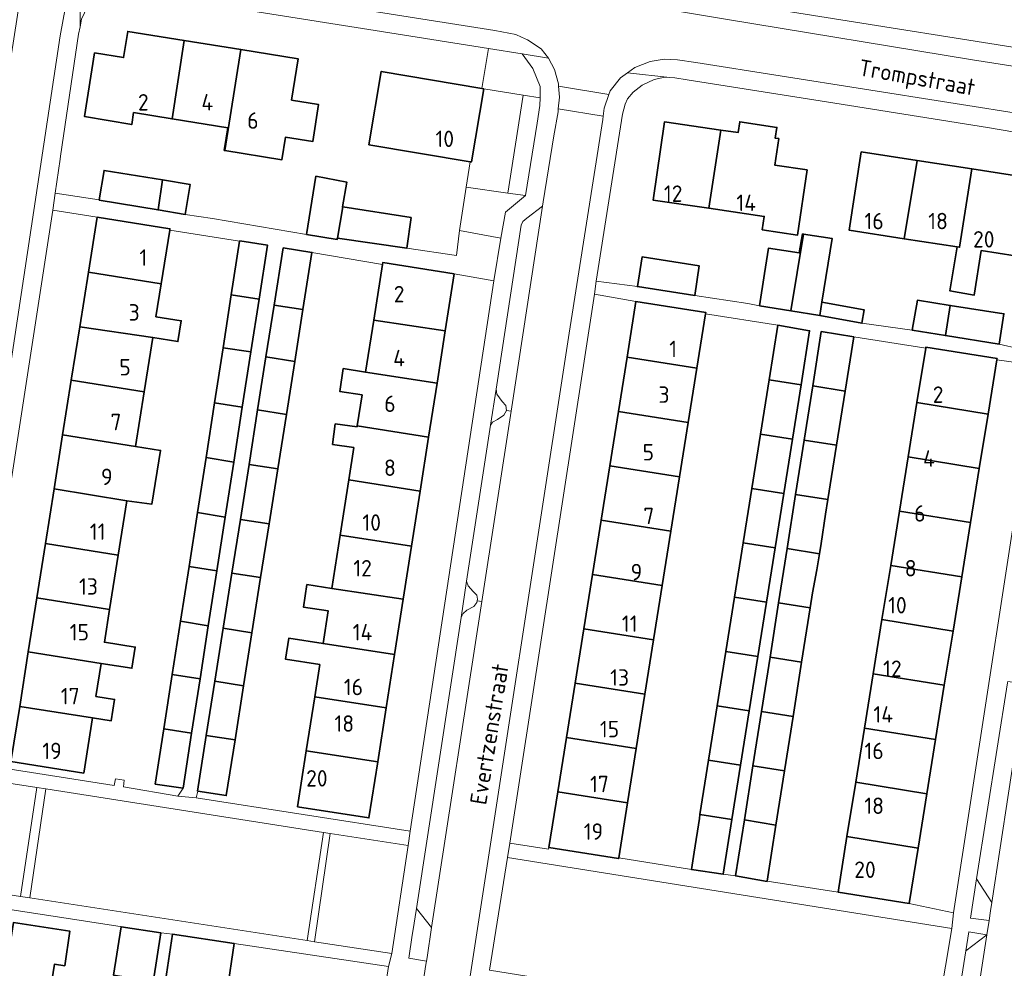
# Model space of a CAD drawing. Header units: metres. Extents: x 248443 to 248952, y 478751 to 479355.
# Tile 4 of 7: x 248540 to 248648, y 479051 to 479155. Entities that reach past the tile are written whole.
import ezdxf
from ezdxf.enums import TextEntityAlignment as Align

# ---------------------------------------------------------------- set-up
doc = ezdxf.new("R2010")
doc.units = ezdxf.units.M
for name, color, linetype, lineweight in [('B-XX-GR-GROENVOORZIENING-GV', 80, 'Continuous', 18), ('B-XX-OG-BEBOUWING-GV', 7, 'Continuous', 35), ('B-XX-OG-BEBOUWING-T18', 10, 'Continuous', 18), ('B-XX-OG-TERREIN_ERF-GV', 7, 'Continuous', 18), ('B-XX-OG-TOPOGRAFIE-T18', 10, 'Continuous', 18), ('B-XX-VH-ONVERHARD-GV', 252, 'Continuous', 18), ('B-XX-VH-VERHARDING_OPEN-GV', 252, 'Continuous', 18)]:
    doc.layers.add(name, color=color, linetype=linetype, lineweight=lineweight)
doc.styles.add('NLCS-ISO-M-T18', font='NLCS-ISO.ttf', dxfattribs={"height": 1.8})

msp = doc.modelspace()

# ---------------------------------------------------------------- linework, layer by layer
at = {"layer": 'B-XX-GR-GROENVOORZIENING-GV'}
for points in [[(248591.8, 479151.889), (248591.052, 479147.514), (248591.266, 479147.478), (248595.587, 479146.783), (248597.425, 479146.487), (248597.444, 479147.711), (248596.644, 479149.711), (248595.489, 479151.3)], [(248595.587, 479146.783), (248591.266, 479147.478), (248589.914, 479139.467), (248589.795, 479139.487), (248589.359, 479136.72), (248593.89, 479136.068)], [(248597.425, 479146.487), (248595.587, 479146.783), (248593.89, 479136.068), (248595.833, 479135.789), (248597.1, 479143.711), (248597.411, 479145.633)], [(248595.833, 479135.789), (248593.89, 479136.068), (248589.359, 479136.72), (248588.611, 479131.978), (248593.133, 479131.144), (248593.633, 479133.989)], [(248592.611, 479114.588), (248592, 479110.644), (248592.233, 479110.989), (248592.767, 479111.289), (248593.467, 479111.744), (248593.744, 479112.267), (248593.667, 479112.8), (248593.289, 479113.244), (248592.711, 479114.033)], [(248590.549, 479091.425), (248590.589, 479091.611), (248590.5, 479092.033), (248590.111, 479092.433), (248589.544, 479093.067), (248589.389, 479093.589), (248588.78, 479089.616), (248589.011, 479090.044), (248589.433, 479090.389), (248590.167, 479090.8), (248590.511, 479091.244)], [(248532.667, 479060.3), (248540.563, 479059.081), (248542.338, 479070.989), (248534.522, 479072.211)], [(248572.75, 479054.113), (248581.189, 479052.811), (248583, 479064.633), (248574.469, 479065.967)], [(248591.911, 479051.011), (248640.422, 479043.189), (248642.5, 479055.567), (248593.866, 479063.339)], [(248646.874, 479058.416), (248645.222, 479060.989), (248644.556, 479056.689), (248646.578, 479056.422), (248646.733, 479057.489)], [(248644.03, 479053.124), (248646.341, 479054.876), (248644.356, 479055.211)]]:
    msp.add_lwpolyline(points, close=True, dxfattribs=at)
at = {"layer": 'B-XX-OG-BEBOUWING-GV'}
for points in [[(248558.469, 479152.766), (248552.299, 479153.76), (248551.836, 479150.89), (248548.667, 479151.411), (248547.567, 479144.433), (248552.733, 479143.567), (248552.929, 479144.866), (248557.147, 479144.187)], [(248564.684, 479151.764), (248558.469, 479152.766), (248557.147, 479144.187), (248563.254, 479143.203), (248562.857, 479140.735), (248562.928, 479140.724)], [(248562.928, 479140.724), (248569.175, 479139.717), (248569.573, 479142.185), (248572.542, 479141.707), (248573.194, 479145.756), (248570.226, 479146.234), (248570.954, 479150.754), (248564.684, 479151.764)], [(248591.266, 479147.478), (248591.052, 479147.514), (248580.047, 479149.37), (248578.695, 479141.359), (248589.795, 479139.487), (248589.914, 479139.467)], [(248617.227, 479142.954), (248611.057, 479143.862), (248609.797, 479135.301), (248615.907, 479134.402)], [(248617.227, 479142.954), (248615.907, 479134.402), (248621.972, 479133.509), (248621.755, 479132.039), (248625.614, 479131.472), (248626.661, 479138.595), (248623.139, 479139.113), (248623.567, 479142.022), (248623.164, 479142.081), (248623.359, 479143.254), (248619.295, 479143.875), (248619.102, 479142.678)], [(248637.274, 479131.067), (248638.717, 479139.622), (248632.595, 479140.563), (248631.276, 479131.989)], [(248638.717, 479139.622), (248637.274, 479131.067), (248643.098, 479130.171), (248643.349, 479130.132), (248644.714, 479138.699)], [(248556.116, 479137.496), (248549.711, 479138.544), (248549.18, 479135.311), (248549.178, 479135.3), (248555.612, 479134.221)], [(248644.714, 479138.699), (248643.349, 479130.132), (248643.098, 479130.171), (248642.3, 479125.344), (248644.967, 479124.889), (248645.718, 479129.768), (248649.428, 479129.198), (248650.746, 479137.772)], [(248556.116, 479137.496), (248555.612, 479134.221), (248558.589, 479133.722), (248559.111, 479136.767), (248559.144, 479137)], [(248575.254, 479131.108), (248575.828, 479134.54), (248575.8, 479134.544), (248576.277, 479137.267), (248572.9, 479137.9), (248571.878, 479131.544), (248575.233, 479130.989), (248575.233, 479131.111)], [(248575.828, 479134.54), (248575.254, 479131.108), (248582.844, 479130.022), (248582.846, 479130.033), (248583.311, 479133.378)], [(248548.943, 479133.421), (248547.99, 479127.398), (248555.96, 479126.133), (248556.891, 479132.014), (248556.914, 479132.161)], [(248621.467, 479123.733), (248621.467, 479123.722), (248624.886, 479123.166), (248626.251, 479131.576), (248626.167, 479131.589), (248625.8, 479129.511), (248622.444, 479130.044), (248622.011, 479127.244)], [(248628.044, 479122.667), (248628.289, 479124.122), (248629.4, 479131.1), (248626.251, 479131.576), (248624.886, 479123.166), (248628.042, 479122.653)], [(248563.635, 479124.915), (248566.676, 479124.433), (248567.597, 479130.358), (248564.555, 479130.83), (248564.548, 479130.782)], [(248571.475, 479123.314), (248572.462, 479129.572), (248569.312, 479130.068), (248568.321, 479123.786)], [(248588.031, 479127.234), (248580.215, 479128.457), (248580.183, 479128.254), (248579.228, 479122.156), (248587.052, 479120.986)], [(248614.37, 479124.867), (248614.844, 479128.1), (248608.6, 479129.067), (248608.089, 479125.833), (248614.367, 479124.844)], [(248555.96, 479126.133), (248547.99, 479127.398), (248547.043, 479121.413), (248555.029, 479120.25), (248557.794, 479119.812), (248558.154, 479122.085), (248555.389, 479122.523)], [(248566.676, 479124.433), (248563.635, 479124.915), (248562.735, 479119.127), (248565.782, 479118.683)], [(248615.536, 479122.838), (248615.56, 479122.991), (248607.928, 479124.208), (248606.956, 479118.112), (248614.587, 479116.895)], [(248628.289, 479124.122), (248628.044, 479122.667), (248632.669, 479121.822), (248632.911, 479123.267)], [(248641.806, 479120.457), (248642.334, 479123.767), (248638.733, 479124.333), (248638.167, 479121.044)], [(248570.58, 479117.642), (248571.475, 479123.314), (248568.321, 479123.786), (248567.428, 479118.125)], [(248642.334, 479123.767), (248641.806, 479120.457), (248647.678, 479119.511), (248647.68, 479119.522), (248648.2, 479122.844)], [(248587.052, 479120.986), (248579.228, 479122.156), (248578.335, 479116.455), (248586.154, 479115.258)], [(248555.029, 479120.25), (248547.043, 479121.413), (248546.12, 479115.581), (248554.09, 479114.318)], [(248622.498, 479115.633), (248626.002, 479115.074), (248626.944, 479121), (248623.444, 479121.589)], [(248631.767, 479120.333), (248628.211, 479120.9), (248627.277, 479114.965), (248630.826, 479114.392)], [(248562.735, 479119.127), (248561.797, 479113.097), (248564.838, 479112.615), (248565.782, 479118.683)], [(248638.693, 479113.123), (248646.472, 479111.868), (248647.432, 479117.817), (248647.454, 479117.953), (248639.675, 479119.208), (248639.655, 479119.082)], [(248569.665, 479111.842), (248570.58, 479117.642), (248567.428, 479118.125), (248566.517, 479112.347)], [(248606.956, 479118.112), (248606.007, 479112.165), (248613.639, 479110.947), (248614.587, 479116.895)], [(248577.945, 479113.964), (248577.417, 479110.6), (248585.228, 479109.347), (248586.154, 479115.258), (248578.335, 479116.455), (248575.891, 479116.842), (248575.497, 479114.352)], [(248546.12, 479115.581), (248545.171, 479109.585), (248553.141, 479108.323), (248554.09, 479114.318)], [(248622.498, 479115.633), (248621.553, 479109.684), (248625.057, 479109.125), (248626.002, 479115.074)], [(248626.342, 479109.024), (248629.885, 479108.452), (248630.826, 479114.392), (248627.277, 479114.965)], [(248560.865, 479107.1), (248563.905, 479106.619), (248564.838, 479112.615), (248561.797, 479113.097)], [(248568.723, 479105.868), (248569.665, 479111.842), (248566.517, 479112.347), (248565.572, 479106.358)], [(248612.69, 479104.999), (248613.639, 479110.947), (248606.007, 479112.165), (248605.058, 479106.217)], [(248645.514, 479105.931), (248646.472, 479111.868), (248638.693, 479113.123), (248637.735, 479107.186)], [(248577.044, 479108.22), (248576.486, 479104.66), (248584.303, 479103.445), (248585.228, 479109.347), (248577.417, 479110.6), (248577.399, 479110.483), (248575.019, 479110.795), (248574.713, 479108.557)], [(248545.171, 479109.585), (248544.236, 479103.68), (248552.2, 479102.373), (248554.947, 479102.028), (248555.886, 479107.897), (248553.141, 479108.323)], [(248621.553, 479109.684), (248620.608, 479103.735), (248624.112, 479103.176), (248625.057, 479109.125)], [(248625.407, 479103.084), (248628.944, 479102.513), (248629.885, 479108.452), (248626.342, 479109.024)], [(248562.97, 479100.605), (248563.905, 479106.619), (248560.865, 479107.1), (248559.932, 479101.104)], [(248644.555, 479099.994), (248645.514, 479105.931), (248637.735, 479107.186), (248636.777, 479101.249)], [(248567.773, 479099.846), (248568.723, 479105.868), (248565.572, 479106.358), (248564.623, 479100.341)], [(248612.69, 479104.999), (248605.058, 479106.217), (248604.109, 479100.269), (248611.741, 479099.052)], [(248575.541, 479098.627), (248583.356, 479097.4), (248584.303, 479103.445), (248576.486, 479104.66)], [(248543.29, 479097.697), (248551.259, 479096.427), (248552.2, 479102.373), (248544.236, 479103.68)], [(248619.664, 479097.789), (248623.167, 479097.23), (248624.112, 479103.176), (248620.608, 479103.735)], [(248624.472, 479097.143), (248628.012, 479096.572), (248628.189, 479097.689), (248628.689, 479100.9), (248628.944, 479102.513), (248625.407, 479103.084)], [(248559.013, 479095.191), (248562.053, 479094.707), (248562.97, 479100.605), (248559.932, 479101.104)], [(248566.846, 479093.972), (248567.773, 479099.846), (248564.623, 479100.341), (248563.694, 479094.452)], [(248604.109, 479100.269), (248603.16, 479094.321), (248610.792, 479093.104), (248611.741, 479099.052)], [(248635.819, 479095.312), (248643.597, 479094.057), (248644.555, 479099.994), (248636.777, 479101.249)], [(248583.356, 479097.4), (248575.541, 479098.627), (248574.626, 479092.786), (248582.446, 479091.594)], [(248551.259, 479096.427), (248543.29, 479097.697), (248542.352, 479091.771), (248550.315, 479090.462)], [(248623.167, 479097.23), (248619.664, 479097.789), (248618.719, 479091.84), (248622.221, 479091.281)], [(248627.733, 479094.811), (248628.012, 479096.572), (248624.472, 479097.143), (248623.537, 479091.202), (248626.984, 479090.646), (248627.244, 479092.3)], [(248561.117, 479088.686), (248562.053, 479094.707), (248559.013, 479095.191), (248558.079, 479089.185)], [(248634.861, 479089.375), (248642.639, 479088.12), (248643.597, 479094.057), (248635.819, 479095.312)], [(248565.895, 479087.944), (248566.846, 479093.972), (248563.694, 479094.452), (248562.744, 479088.428)], [(248603.16, 479094.321), (248602.212, 479088.374), (248609.843, 479087.156), (248610.792, 479093.104)], [(248574.626, 479092.786), (248571.911, 479093.216), (248571.521, 479090.753), (248574.24, 479090.323), (248573.68, 479086.747), (248581.499, 479085.545), (248582.446, 479091.594)], [(248542.352, 479091.771), (248541.412, 479085.831), (248549.384, 479084.58), (248552.746, 479084.048), (248553.114, 479086.369), (248549.751, 479086.901), (248550.315, 479090.462)], [(248622.221, 479091.281), (248618.719, 479091.84), (248617.774, 479085.89), (248621.276, 479085.331)], [(248622.602, 479085.262), (248626.052, 479084.705), (248626.984, 479090.646), (248623.537, 479091.202)], [(248557.173, 479083.358), (248560.214, 479082.88), (248561.117, 479088.686), (248558.079, 479089.185)], [(248564.98, 479082.143), (248565.895, 479087.944), (248562.744, 479088.428), (248561.83, 479082.629)], [(248641.681, 479082.182), (248642.639, 479088.12), (248634.861, 479089.375), (248633.902, 479083.438)], [(248581.499, 479085.545), (248573.68, 479086.747), (248569.925, 479087.341), (248569.562, 479085.046), (248573.32, 479084.451), (248572.77, 479080.939), (248580.588, 479079.732)], [(248609.843, 479087.156), (248602.212, 479088.374), (248601.263, 479082.426), (248608.894, 479081.209)], [(248548.442, 479078.628), (248550.493, 479078.303), (248550.863, 479080.637), (248548.811, 479080.961), (248549.384, 479084.58), (248541.412, 479085.831), (248540.47, 479079.877)], [(248616.829, 479079.943), (248620.331, 479079.385), (248621.276, 479085.331), (248617.774, 479085.89)], [(248625.12, 479078.764), (248626.052, 479084.705), (248622.602, 479085.262), (248621.667, 479079.322)], [(248560.214, 479082.88), (248557.173, 479083.358), (248556.247, 479077.404), (248559.288, 479076.928)], [(248640.723, 479076.245), (248641.681, 479082.182), (248633.902, 479083.438), (248632.944, 479077.501)], [(248564.042, 479076.198), (248564.98, 479082.143), (248561.83, 479082.629), (248560.891, 479076.68)], [(248608.894, 479081.209), (248601.263, 479082.426), (248600.314, 479076.478), (248607.945, 479075.261)], [(248580.588, 479079.732), (248572.77, 479080.939), (248571.84, 479075.004), (248579.659, 479073.807)], [(248548.442, 479078.628), (248540.47, 479079.877), (248539.514, 479073.839), (248547.484, 479072.577)], [(248620.331, 479079.385), (248616.829, 479079.943), (248615.884, 479073.995), (248619.386, 479073.436)], [(248620.733, 479073.381), (248624.188, 479072.823), (248625.12, 479078.764), (248621.667, 479079.322)], [(248558.352, 479070.906), (248559.288, 479076.928), (248556.247, 479077.404), (248555.31, 479071.379)], [(248560.891, 479076.68), (248559.934, 479070.61), (248559.961, 479070.606), (248563.082, 479070.112), (248564.042, 479076.198)], [(248639.764, 479070.308), (248640.723, 479076.245), (248632.944, 479077.501), (248631.986, 479071.564)], [(248607.945, 479075.261), (248600.314, 479076.478), (248599.365, 479070.531), (248606.997, 479069.313)], [(248571.84, 479075.004), (248570.882, 479068.891), (248578.697, 479067.666), (248579.659, 479073.807)], [(248619.386, 479073.436), (248615.884, 479073.995), (248614.939, 479068.045), (248618.44, 479067.487)], [(248619.798, 479067.44), (248623.256, 479066.882), (248624.188, 479072.823), (248620.733, 479073.381)], [(248638.806, 479064.371), (248639.764, 479070.308), (248631.986, 479071.564), (248631.028, 479065.627)], [(248606.036, 479063.29), (248606.997, 479069.313), (248599.365, 479070.531), (248598.393, 479064.435), (248606.024, 479063.217)], [(248614.3, 479063.9), (248614.013, 479062.022), (248614.011, 479062.011), (248617.489, 479061.5), (248618.44, 479067.487), (248614.939, 479068.045), (248614.867, 479067.589)], [(248619.798, 479067.44), (248618.83, 479061.312), (248622.289, 479060.722), (248622.291, 479060.733), (248623.256, 479066.882)], [(248637.824, 479058.286), (248638.806, 479064.371), (248631.028, 479065.627), (248630.046, 479059.542)], [(248543.672, 479047.801), (248544.266, 479051.655), (248545.393, 479051.481), (248545.975, 479055.262), (248539.775, 479056.217), (248539.237, 479052.723), (248536.292, 479053.177), (248535.338, 479046.984), (248543.357, 479045.752), (248545.554, 479045.414), (248545.869, 479047.462)], [(248552.083, 479050.234), (248551.219, 479044.652), (248554.236, 479044.191), (248555.123, 479049.916), (248555.924, 479055.084), (248551.559, 479055.757), (248550.739, 479050.442)], [(248558.982, 479043.387), (248559.909, 479049.305), (248563.175, 479048.749), (248563.936, 479053.925), (248557.189, 479054.933), (248556.432, 479049.849), (248556.906, 479049.775), (248555.981, 479043.869)]]:
    msp.add_lwpolyline(points, close=True, dxfattribs=at)
at = {"layer": 'B-XX-OG-TERREIN_ERF-GV'}
for points in [[(248547.244, 479155.1), (248547.072, 479154.272), (248546.9, 479153.444), (248544.944, 479140.111), (248544.899, 479139.763), (248544.368, 479136.052), (248549.18, 479135.311), (248549.711, 479138.544), (248556.116, 479137.496), (248559.144, 479137), (248559.111, 479136.767), (248558.589, 479133.722), (248561.578, 479133.267), (248571.878, 479131.544), (248572.9, 479137.9), (248576.277, 479137.267), (248575.8, 479134.544), (248575.828, 479134.54), (248583.311, 479133.378), (248582.846, 479130.033), (248588.267, 479129.244), (248588.611, 479131.978), (248589.359, 479136.72), (248589.795, 479139.487), (248578.695, 479141.359), (248580.047, 479149.37), (248591.052, 479147.514), (248591.8, 479151.889), (248579.367, 479153.867), (248554.689, 479157.789)], [(248612.444, 479157.889), (248666.2, 479149.344), (248667.07, 479155.369)], [(248654.111, 479141.933), (248646.4, 479143.244), (248628.789, 479146.033), (248613.544, 479148.444), (248612.2, 479148.689), (248611.65, 479148.711), (248611.1, 479148.733), (248609.911, 479148.489), (248608.6, 479147.889), (248607.633, 479147.111), (248606.989, 479146.389), (248606.733, 479145.811), (248606.467, 479144.689), (248603.567, 479126.411), (248608.089, 479125.833), (248608.6, 479129.067), (248614.844, 479128.1), (248614.37, 479124.867), (248620.189, 479123.989), (248621.467, 479123.733), (248622.011, 479127.244), (248622.444, 479130.044), (248625.8, 479129.511), (248626.167, 479131.589), (248626.251, 479131.576), (248629.4, 479131.1), (248628.289, 479124.122), (248632.911, 479123.267), (248632.669, 479121.822), (248638.167, 479121.044), (248638.733, 479124.333), (248642.334, 479123.767), (248648.2, 479122.844), (248647.68, 479119.522), (248652.133, 479118.511)], [(248550.739, 479050.442), (248551.559, 479055.757), (248555.924, 479055.084), (248555.123, 479049.916), (248555.963, 479055.09), (248532.489, 479058.711)], [(248539.775, 479056.217), (248545.975, 479055.262), (248545.393, 479051.481), (248544.266, 479051.655), (248543.672, 479047.801)]]:
    msp.add_lwpolyline(points, dxfattribs=at)
for points in [[(248558.469, 479152.766), (248564.684, 479151.764), (248570.954, 479150.754), (248570.226, 479146.234), (248573.194, 479145.756), (248572.542, 479141.707), (248569.573, 479142.185), (248569.175, 479139.717), (248562.928, 479140.724), (248562.857, 479140.735), (248563.254, 479143.203), (248557.147, 479144.187), (248552.929, 479144.866), (248552.733, 479143.567), (248547.567, 479144.433), (248548.667, 479151.411), (248551.836, 479150.89), (248552.299, 479153.76)], [(248621.972, 479133.509), (248615.907, 479134.402), (248609.797, 479135.301), (248611.057, 479143.862), (248617.227, 479142.954), (248619.102, 479142.678), (248619.295, 479143.875), (248623.359, 479143.254), (248623.164, 479142.081), (248623.567, 479142.022), (248623.139, 479139.113), (248626.661, 479138.595), (248625.614, 479131.472), (248621.755, 479132.039)], [(248638.717, 479139.622), (248644.714, 479138.699), (248650.746, 479137.772), (248649.428, 479129.198), (248645.718, 479129.768), (248644.967, 479124.889), (248642.3, 479125.344), (248643.098, 479130.171), (248637.274, 479131.067), (248631.276, 479131.989), (248632.595, 479140.563)], [(248547.99, 479127.398), (248548.943, 479133.421), (248544.1, 479134.2), (248534.767, 479073.733), (248550.811, 479071.233), (248550.944, 479071.944), (248551.889, 479071.789), (248551.833, 479071.067), (248557.767, 479070.044), (248558.352, 479070.906), (248555.31, 479071.379), (248556.247, 479077.404), (248557.173, 479083.358), (248558.079, 479089.185), (248559.013, 479095.191), (248559.932, 479101.104), (248560.865, 479107.1), (248561.797, 479113.097), (248562.735, 479119.127), (248563.635, 479124.915), (248564.548, 479130.782), (248556.891, 479132.014), (248555.96, 479126.133), (248555.389, 479122.523), (248558.154, 479122.085), (248557.794, 479119.812), (248555.029, 479120.25), (248554.09, 479114.318), (248553.141, 479108.323), (248555.886, 479107.897), (248554.947, 479102.028), (248552.2, 479102.373), (248551.259, 479096.427), (248550.315, 479090.462), (248549.751, 479086.901), (248553.114, 479086.369), (248552.746, 479084.048), (248549.384, 479084.58), (248548.811, 479080.961), (248550.863, 479080.637), (248550.493, 479078.303), (248548.442, 479078.628), (248547.484, 479072.577), (248539.514, 479073.839), (248540.47, 479079.877), (248541.412, 479085.831), (248542.352, 479091.771), (248543.29, 479097.697), (248544.236, 479103.68), (248545.171, 479109.585), (248546.12, 479115.581), (248547.043, 479121.413)], [(248579.228, 479122.156), (248580.183, 479128.254), (248572.462, 479129.572), (248571.475, 479123.314), (248570.58, 479117.642), (248569.665, 479111.842), (248568.723, 479105.868), (248567.773, 479099.846), (248566.846, 479093.972), (248565.895, 479087.944), (248564.98, 479082.143), (248564.042, 479076.198), (248563.082, 479070.112), (248559.961, 479070.606), (248559.789, 479069.867), (248583.211, 479066.211), (248592.367, 479126.444), (248588.031, 479127.234), (248587.052, 479120.986), (248586.154, 479115.258), (248585.228, 479109.347), (248584.303, 479103.445), (248583.356, 479097.4), (248582.446, 479091.594), (248581.499, 479085.545), (248580.588, 479079.732), (248579.659, 479073.807), (248578.697, 479067.666), (248570.882, 479068.891), (248571.84, 479075.004), (248572.77, 479080.939), (248573.32, 479084.451), (248569.562, 479085.046), (248569.925, 479087.341), (248573.68, 479086.747), (248574.24, 479090.323), (248571.521, 479090.753), (248571.911, 479093.216), (248574.626, 479092.786), (248575.541, 479098.627), (248576.486, 479104.66), (248577.044, 479108.22), (248574.713, 479108.557), (248575.019, 479110.795), (248577.399, 479110.483), (248577.417, 479110.6), (248577.945, 479113.964), (248575.497, 479114.352), (248575.891, 479116.842), (248578.335, 479116.455)], [(248606.956, 479118.112), (248607.928, 479124.208), (248603.389, 479125.011), (248594.111, 479064.911), (248598.367, 479064.233), (248598.393, 479064.435), (248599.365, 479070.531), (248600.314, 479076.478), (248601.263, 479082.426), (248602.212, 479088.374), (248603.16, 479094.321), (248604.109, 479100.269), (248605.058, 479106.217), (248606.007, 479112.165)], [(248615.536, 479122.838), (248614.587, 479116.895), (248613.639, 479110.947), (248612.69, 479104.999), (248611.741, 479099.052), (248610.792, 479093.104), (248609.843, 479087.156), (248608.894, 479081.209), (248607.945, 479075.261), (248606.997, 479069.313), (248606.036, 479063.29), (248614.013, 479062.022), (248614.3, 479063.9), (248614.867, 479067.589), (248614.939, 479068.045), (248615.884, 479073.995), (248616.829, 479079.943), (248617.774, 479085.89), (248618.719, 479091.84), (248619.664, 479097.789), (248620.608, 479103.735), (248621.553, 479109.684), (248622.498, 479115.633), (248623.444, 479121.589)], [(248628.944, 479102.513), (248628.689, 479100.9), (248628.189, 479097.689), (248628.012, 479096.572), (248627.733, 479094.811), (248627.244, 479092.3), (248626.984, 479090.646), (248626.052, 479084.705), (248625.12, 479078.764), (248624.188, 479072.823), (248623.256, 479066.882), (248622.291, 479060.733), (248630.046, 479059.542), (248631.028, 479065.627), (248631.986, 479071.564), (248632.944, 479077.501), (248633.902, 479083.438), (248634.861, 479089.375), (248635.819, 479095.312), (248636.777, 479101.249), (248637.735, 479107.186), (248638.693, 479113.123), (248639.655, 479119.082), (248631.767, 479120.333), (248630.826, 479114.392), (248629.885, 479108.452)], [(248639.764, 479070.308), (248638.806, 479064.371), (248637.824, 479058.286), (248642.689, 479057.289), (248651.911, 479117.2), (248647.432, 479117.817), (248646.472, 479111.868), (248645.514, 479105.931), (248644.555, 479099.994), (248643.597, 479094.057), (248642.639, 479088.12), (248641.681, 479082.182), (248640.723, 479076.245)], [(248554.339, 479013.75), (248553.41, 479007.822), (248552.443, 479001.651), (248552.213, 479000.213), (248549.319, 479000.65), (248553.172, 479000), (248566.558, 478997.741), (248572.3, 478996.781), (248572.804, 479000), (248580.844, 479051.4), (248563.936, 479053.925), (248563.175, 479048.749), (248559.909, 479049.305), (248558.982, 479043.387), (248558.055, 479037.472), (248557.124, 479031.532), (248556.194, 479025.591), (248555.267, 479019.678)]]:
    msp.add_lwpolyline(points, close=True, dxfattribs=at)
at = {"layer": 'B-XX-VH-ONVERHARD-GV'}
msp.add_lwpolyline([(248541.579, 479058.924), (248571.944, 479054.238), (248573.724, 479066.083), (248543.329, 479070.834)], close=True, dxfattribs=at)
at = {"layer": 'B-XX-VH-VERHARDING_OPEN-GV'}
for points in [[(248591.8, 479151.889), (248595.489, 479151.3), (248598.344, 479150.811), (248597.544, 479151.844), (248596.044, 479152.844), (248595.416, 479153.128), (248594.789, 479153.411), (248592.489, 479153.867), (248554.3, 479159.9), (248553.189, 479160.144), (248551.5, 479160.344), (248550.189, 479160.233), (248548.633, 479159.567), (248547.122, 479158.674), (248547.072, 479154.272), (248547.244, 479155.1), (248547.9, 479156.489), (248549.067, 479157.633), (248550.244, 479158.144), (248551.467, 479158.2), (248553.1, 479158.011), (248554.689, 479157.789), (248579.367, 479153.867)], [(248547.072, 479154.272), (248547.122, 479158.674), (248546.133, 479157.667), (248545.467, 479156.433), (248544.911, 479153.289), (248537.7, 479105.833), (248527.389, 479039.244), (248521.386, 479000), (248517.533, 478974.811), (248519.567, 478974.044), (248519.967, 478976.9), (248523.37, 479000), (248523.833, 479003.144), (248524.067, 479004.567), (248532.489, 479058.711), (248532.667, 479060.3), (248534.522, 479072.211), (248534.767, 479073.733), (248544.1, 479134.2), (248544.368, 479136.052), (248544.899, 479139.763), (248544.944, 479140.111), (248546.9, 479153.444)], [(248517.248, 479006.117), (248516.309, 479000), (248513.216, 478979.858), (248512.567, 478975.633), (248517.533, 478974.811), (248521.386, 479000), (248527.389, 479039.244), (248537.7, 479105.833), (248544.911, 479153.289), (248545.467, 479156.433), (248540.467, 479157.2), (248538.933, 479147.067), (248534.867, 479120.167), (248532.564, 479105.335), (248526.339, 479065.256), (248525.989, 479063), (248525.789, 479061.711), (248524.956, 479056.3), (248524.693, 479054.59), (248520.899, 479029.887)], [(248654.862, 479143.65), (248653.956, 479144.033), (248651.4, 479144.533), (248614.489, 479150.344), (248612.489, 479150.644), (248611.746, 479150.678), (248611.011, 479150.711), (248609.489, 479150.467), (248607.789, 479149.811), (248607.017, 479149.239), (248611.65, 479148.711), (248612.2, 479148.689), (248613.544, 479148.444), (248628.789, 479146.033), (248646.4, 479143.244), (248654.111, 479141.933), (248657.578, 479141.589), (248657.3, 479142.011), (248655.767, 479143.267)], [(248599.422, 479145.267), (248604.333, 479144.489), (248604.444, 479145.367), (248604.967, 479146.844), (248599.456, 479147.78), (248599.567, 479146.544)], [(248604.333, 479144.489), (248599.422, 479145.267), (248599.4, 479144.967), (248598.944, 479142.344), (248597.789, 479135.111), (248597.711, 479134.611), (248594.26, 479112.182), (248591.054, 479091.342), (248585.564, 479055.661), (248585.062, 479052.397), (248584.999, 479051.989), (248584.944, 479051.633), (248583.978, 479045.344), (248583.9, 479044.822), (248579.982, 479019.54), (248576.954, 479000), (248576.438, 478996.668), (248572.333, 478970.178), (248571.744, 478966.299), (248576.689, 478965.667), (248581.999, 479000), (248589.711, 479049.867), (248600.633, 479120.733), (248604.289, 479144.111)], [(248544.1, 479134.2), (248548.943, 479133.421), (248556.914, 479132.161), (248556.891, 479132.014), (248564.548, 479130.782), (248564.555, 479130.83), (248567.597, 479130.358), (248566.676, 479124.433), (248565.782, 479118.683), (248564.838, 479112.615), (248563.905, 479106.619), (248562.97, 479100.605), (248562.053, 479094.707), (248561.117, 479088.686), (248560.214, 479082.88), (248559.288, 479076.928), (248558.352, 479070.906), (248557.767, 479070.044), (248559.789, 479069.867), (248559.961, 479070.606), (248559.934, 479070.61), (248560.891, 479076.68), (248561.83, 479082.629), (248562.744, 479088.428), (248563.694, 479094.452), (248564.623, 479100.341), (248565.572, 479106.358), (248566.517, 479112.347), (248567.428, 479118.125), (248568.321, 479123.786), (248569.312, 479130.068), (248572.462, 479129.572), (248580.183, 479128.254), (248580.215, 479128.457), (248588.031, 479127.234), (248592.367, 479126.444), (248593.133, 479131.144), (248588.611, 479131.978), (248588.267, 479129.244), (248582.846, 479130.033), (248582.844, 479130.022), (248575.254, 479131.108), (248575.233, 479131.111), (248575.233, 479130.989), (248571.878, 479131.544), (248561.578, 479133.267), (248558.589, 479133.722), (248555.612, 479134.221), (248549.178, 479135.3), (248549.18, 479135.311), (248544.368, 479136.052)], [(248638.956, 479006.91), (248637.894, 479000), (248636.096, 478988.307), (248635.63, 478985.274), (248631.933, 478961.233), (248631.433, 478957.989), (248636.333, 478957.4), (248642.921, 479000), (248648.967, 479039.1), (248660.933, 479116.289), (248663.789, 479134.367), (248663.778, 479134.367), (248658.533, 479135.189), (248658.3, 479133.3), (248658.222, 479132.844), (248650.943, 479085.102), (248650.522, 479082.338), (248646.874, 479058.416), (248646.733, 479057.489), (248646.578, 479056.422), (248646.341, 479054.876), (248643.278, 479034.933), (248642.978, 479033.067), (248639.394, 479009.759)], [(248592.611, 479114.588), (248592.711, 479114.033), (248593.289, 479113.244), (248593.667, 479112.8), (248593.744, 479112.267), (248594.26, 479112.182), (248597.711, 479134.611), (248595.967, 479133.3), (248595.533, 479132.944), (248595.367, 479132.544), (248592.689, 479115.089)], [(248593.744, 479112.267), (248593.467, 479111.744), (248592.767, 479111.289), (248592.233, 479110.989), (248592, 479110.644), (248589.389, 479093.589), (248589.544, 479093.067), (248590.111, 479092.433), (248590.5, 479092.033), (248590.589, 479091.611), (248590.549, 479091.425), (248591.054, 479091.342), (248594.26, 479112.182)], [(248591.054, 479091.342), (248590.549, 479091.425), (248590.511, 479091.244), (248590.167, 479090.8), (248589.433, 479090.389), (248589.011, 479090.044), (248588.78, 479089.616), (248583.896, 479057.754), (248585.564, 479055.661)], [(248645.222, 479060.989), (248646.874, 479058.416), (248650.522, 479082.338), (248648.621, 479082.599), (248648.6, 479082.467)], [(248542.338, 479070.989), (248543.329, 479070.834), (248573.724, 479066.083), (248574.469, 479065.967), (248583, 479064.633), (248583.211, 479066.211), (248559.789, 479069.867), (248557.767, 479070.044), (248551.833, 479071.067), (248551.889, 479071.789), (248550.944, 479071.944), (248550.811, 479071.233), (248534.767, 479073.733), (248534.522, 479072.211)], [(248540.563, 479059.081), (248541.579, 479058.924), (248543.329, 479070.834), (248542.338, 479070.989)], [(248574.469, 479065.967), (248573.724, 479066.083), (248571.944, 479054.238), (248572.75, 479054.113)], [(248614.013, 479062.022), (248606.036, 479063.29), (248606.024, 479063.217), (248598.393, 479064.435), (248598.367, 479064.233), (248594.111, 479064.911), (248593.866, 479063.339), (248642.5, 479055.567), (248642.689, 479057.289), (248637.824, 479058.286), (248630.046, 479059.542), (248622.291, 479060.733), (248622.289, 479060.722), (248618.83, 479061.312), (248617.489, 479061.5), (248614.011, 479062.011)], [(248532.489, 479058.711), (248555.963, 479055.09), (248557.189, 479054.933), (248563.936, 479053.925), (248580.844, 479051.4), (248581.189, 479052.811), (248572.75, 479054.113), (248571.944, 479054.238), (248541.579, 479058.924), (248540.563, 479059.081), (248532.667, 479060.3)], [(248585.564, 479055.661), (248583.896, 479057.754), (248583.511, 479055.244), (248583.448, 479054.829), (248583.067, 479052.311), (248584.999, 479051.989), (248585.062, 479052.397)], [(248646.341, 479054.876), (248644.03, 479053.124), (248641.611, 479037.622), (248641.667, 479037.344), (248643.278, 479034.933)]]:
    msp.add_lwpolyline(points, close=True, dxfattribs=at)
for points in [[(248554.3, 479159.9), (248592.489, 479153.867), (248594.789, 479153.411), (248595.416, 479153.128), (248596.044, 479152.844), (248597.544, 479151.844), (248598.344, 479150.811), (248599, 479149.6), (248599.433, 479148.033), (248599.456, 479147.78), (248604.967, 479146.844), (248605.1, 479147.267), (248606.244, 479148.667), (248607.017, 479149.239), (248607.789, 479149.811), (248609.489, 479150.467), (248611.011, 479150.711), (248611.746, 479150.678), (248612.489, 479150.644), (248614.489, 479150.344), (248651.4, 479144.533)], [(248669.678, 479148.744), (248667.733, 479149.067), (248666.2, 479149.344), (248612.444, 479157.889), (248610.737, 479156.258)], [(248611.168, 479156.175), (248617.744, 479155.106), (248644.767, 479150.644), (248685.411, 479144.289), (248720.633, 479138.711), (248723.656, 479138.233), (248725, 479138.244), (248725.634, 479138.622), (248725.567, 479140.011), (248724.933, 479139.944), (248709.622, 479142.389), (248687.033, 479145.989), (248669.678, 479148.744)], [(248685.411, 479144.289), (248644.767, 479150.644), (248617.744, 479155.106)], [(248583.978, 479045.344), (248584.944, 479051.633), (248584.999, 479051.989), (248583.067, 479052.311), (248583.448, 479054.829), (248583.511, 479055.244), (248583.896, 479057.754), (248588.78, 479089.616), (248589.389, 479093.589), (248592, 479110.644), (248592.611, 479114.588), (248592.689, 479115.089), (248595.367, 479132.544), (248595.533, 479132.944), (248595.967, 479133.3), (248597.711, 479134.611), (248597.789, 479135.111), (248598.944, 479142.344), (248599.4, 479144.967), (248599.422, 479145.267), (248599.567, 479146.544), (248599.456, 479147.78), (248599.433, 479148.033), (248599, 479149.6), (248598.344, 479150.811), (248595.489, 479151.3), (248596.644, 479149.711), (248597.444, 479147.711), (248597.425, 479146.487), (248597.411, 479145.633), (248597.1, 479143.711), (248595.833, 479135.789), (248593.633, 479133.989), (248593.133, 479131.144), (248592.367, 479126.444), (248583.211, 479066.211), (248583, 479064.633), (248581.189, 479052.811), (248580.844, 479051.4), (248572.804, 479000)], [(248591.911, 479051.011), (248593.866, 479063.339), (248594.111, 479064.911), (248603.389, 479125.011), (248603.567, 479126.411), (248606.467, 479144.689), (248606.733, 479145.811), (248606.989, 479146.389), (248607.633, 479147.111), (248608.6, 479147.889), (248609.911, 479148.489), (248611.1, 479148.733), (248611.65, 479148.711), (248607.017, 479149.239), (248606.244, 479148.667), (248605.1, 479147.267), (248604.967, 479146.844), (248604.444, 479145.367), (248604.333, 479144.489), (248604.289, 479144.111), (248600.633, 479120.733), (248589.711, 479049.867)], [(248652.133, 479118.511), (248647.68, 479119.522), (248647.678, 479119.511), (248641.806, 479120.457), (248638.167, 479121.044), (248632.669, 479121.822), (248628.044, 479122.667), (248628.042, 479122.653), (248624.886, 479123.166), (248621.467, 479123.722), (248621.467, 479123.733), (248620.189, 479123.989), (248614.37, 479124.867), (248614.367, 479124.844), (248608.089, 479125.833), (248603.567, 479126.411), (248603.389, 479125.011), (248607.928, 479124.208), (248615.56, 479122.991), (248615.536, 479122.838), (248623.444, 479121.589), (248626.944, 479121), (248626.002, 479115.074), (248625.057, 479109.125), (248624.112, 479103.176), (248623.167, 479097.23), (248622.221, 479091.281), (248621.276, 479085.331), (248620.331, 479079.385), (248619.386, 479073.436), (248618.44, 479067.487), (248617.489, 479061.5), (248618.83, 479061.312), (248619.798, 479067.44), (248620.733, 479073.381), (248621.667, 479079.322), (248622.602, 479085.262), (248623.537, 479091.202), (248624.472, 479097.143), (248625.407, 479103.084), (248626.342, 479109.024), (248627.277, 479114.965), (248628.211, 479120.9), (248631.767, 479120.333), (248639.655, 479119.082), (248639.675, 479119.208), (248647.454, 479117.953), (248647.432, 479117.817), (248651.911, 479117.2)], [(248651.911, 479117.2), (248642.689, 479057.289), (248642.5, 479055.567), (248640.422, 479043.189)], [(248641.611, 479037.622), (248644.03, 479053.124), (248644.356, 479055.211), (248646.341, 479054.876), (248646.578, 479056.422), (248644.556, 479056.689), (248645.222, 479060.989), (248648.6, 479082.467)], [(248556.432, 479049.849), (248557.189, 479054.933), (248555.963, 479055.09), (248555.123, 479049.916)]]:
    msp.add_lwpolyline(points, dxfattribs=at)

# ---------------------------------------------------------------- texts
at = {"layer": 'B-XX-OG-BEBOUWING-T18', "style": 'NLCS-ISO-M-T18'}
for s, p in [('2', (248554, 479146)), ('4', (248561, 479146)), ('6', (248566, 479144)), ('10', (248587, 479142)), ('12', (248612, 479136)), ('14', (248620, 479135)), ('16', (248634, 479133)), ('18', (248641, 479133)), ('20', (248646, 479131)), ('1', (248554, 479129)), ('2', (248582, 479125)), ('3', (248553, 479123)), ('1', (248612, 479119)), ('4', (248582, 479118)), ('5', (248552, 479117)), ('3', (248611, 479114)), ('2', (248641, 479114)), ('6', (248581, 479113)), ('7', (248551, 479111)), ('5', (248609.28, 479107.693)), ('4', (248640, 479107)), ('8', (248581, 479106)), ('9', (248550, 479105)), ('7', (248609.331, 479100.716)), ('6', (248639, 479101)), ('10', (248579, 479100)), ('11', (248549, 479099)), ('12', (248578, 479095)), ('9', (248607.981, 479094.578)), ('8', (248638, 479095)), ('13', (248548, 479093)), ('10', (248636.549, 479090.949)), ('11', (248607.244, 479088.931)), ('15', (248547, 479088)), ('14', (248578, 479088)), ('12', (248636, 479084)), ('13', (248606.139, 479083.038)), ('16', (248577, 479082)), ('17', (248546, 479081)), ('14', (248635, 479079)), ('18', (248576, 479078)), ('15', (248605.034, 479077.391)), ('19', (248544, 479075)), ('16', (248634, 479075)), ('20', (248573, 479072)), ('17', (248603.929, 479071.376)), ('18', (248634, 479069)), ('19', (248603.275, 479066.176)), ('20', (248633, 479062))]:
    msp.add_text(s, height=1.8, dxfattribs=at).set_placement(p, align=Align.MIDDLE_CENTER)
at = {"layer": 'B-XX-OG-TOPOGRAFIE-T18', "style": 'NLCS-ISO-M-T18'}
for s, rotation, p in [('Trompstraat', 350, (248638.707, 479148.721)), ('Evertzenstraat', 80.8, (248591.877, 479076.833))]:
    msp.add_text(s, height=1.8, rotation=rotation, dxfattribs=at).set_placement(p, align=Align.MIDDLE_CENTER)

doc.saveas('drawing.dxf')
